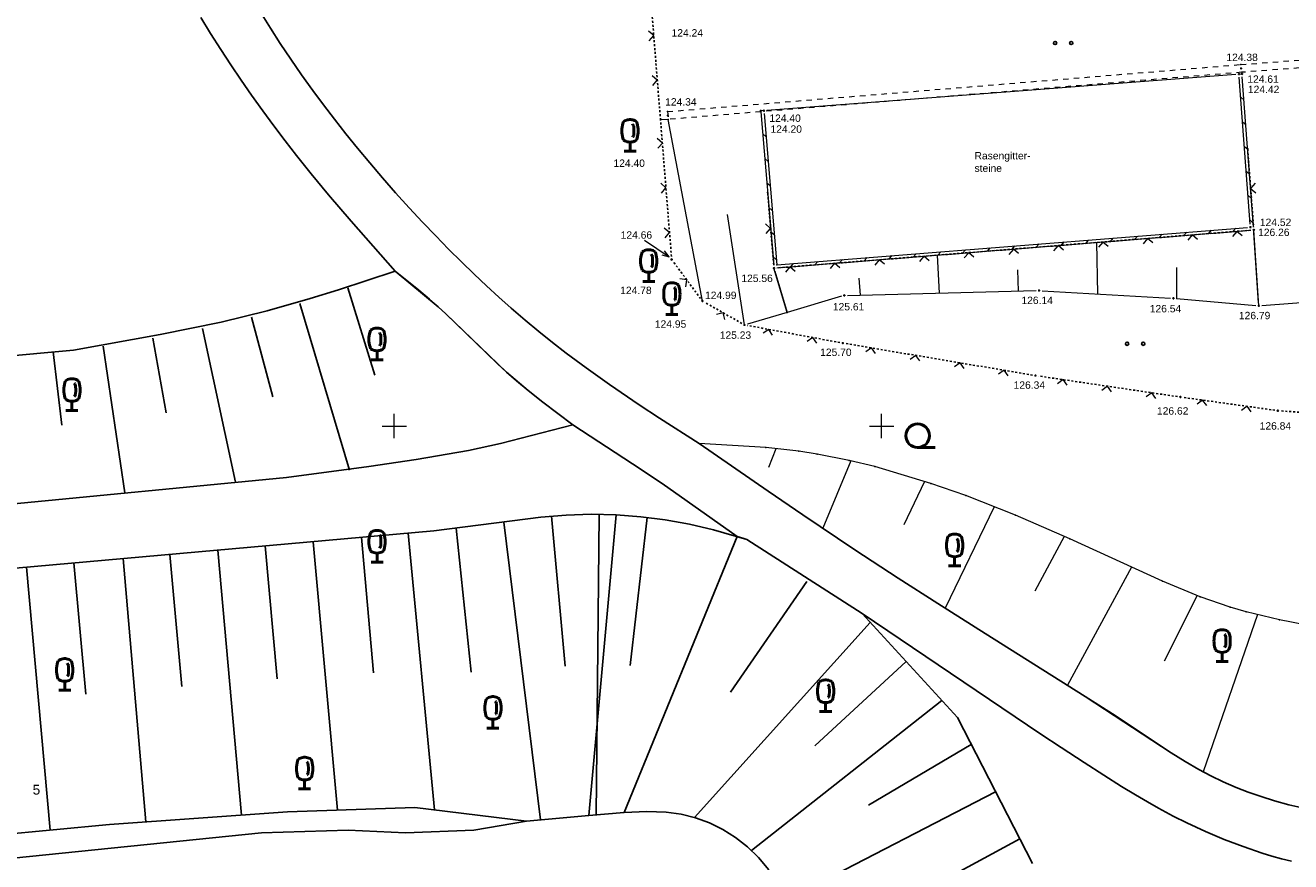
# Model space of a CAD drawing. Header units: metres. Extents: x 32377355 to 32378041, y 5707167 to 5708004.
# Tile 9 of 80: x 32377606 to 32377671, y 5707228 to 5707271. Entities that reach past the tile are written whole.
import ezdxf

# ---------------------------------------------------------------- set-up
doc = ezdxf.new("R2010")
doc.units = ezdxf.units.M
doc.header["$LTSCALE"] = 0.25
for name, pattern in [('LF1', [0]), ('LF2', [2.2, 1.1, -1.1]), ('LF33', [9.2, 0.1, 0, 9.1])]:
    doc.linetypes.add(name, pattern=pattern)
doc.layers.get('0').update_dxf_attribs({"color": 1, "linetype": 'CONTINUOUS'})
for name, color, linetype, lineweight in [('Bauwerke_ Einrichtungen_ Verkehr', 40, 'CONTINUOUS', 25), ('Besondere Vegetationsmerkmale', 91, 'CONTINUOUS', 25), ('Ebene 71', 71, 'CONTINUOUS', 0), ('Ebene 9082', 7, 'CONTINUOUS', 18), ('Neues Aufmaß Süd', 122, 'CONTINUOUS', 0), ('Reliefformen', 32, 'CONTINUOUS', 25), ('Text zu Ebene 9082', 66, 'CONTINUOUS', 0)]:
    doc.layers.add(name, color=color, linetype=linetype, lineweight=lineweight)
doc.styles.add('N 6 380 - Arial_ normal_ 6 pt', font='Arial.ttf')
doc.styles.add('Schrift rechtsgenei', font='Arial.ttf')

# ---------------------------------------------------------------- blocks, each defined once
blk = doc.blocks.new('*X21')
at = {"color": 7, "linetype": 'LF1', "lineweight": 18}
for p, q in [((32377644.569968, 5707248.831885), (32377644.196415, 5707247.865072)), ((32377648.411208, 5707248.20487), (32377646.991848, 5707244.75621)), ((32377652.189603, 5707247.150453), (32377651.138482, 5707244.928475)), ((32377655.778887, 5707245.85619), (32377653.25198, 5707240.66146)), ((32377659.355375, 5707244.33831), (32377657.858155, 5707241.521422)), ((32377662.812748, 5707242.763702), (32377659.535315, 5707236.706425)), ((32377666.17909, 5707241.303883), (32377664.487935, 5707237.946123)), ((32377669.280632, 5707240.330163), (32377666.490205, 5707232.264815))]:
    blk.add_line(p, q, dxfattribs=at)
blk = doc.blocks.new('*X28')
at = {"color": 7, "linetype": 'LF1', "lineweight": 18}
for p, q in [((32377668.32572, 5707268.043003), (32377668.480733, 5707268.054913)), ((32377668.415245, 5707266.859), (32377668.582107, 5707266.715607)), ((32377643.96072, 5707266.171002), (32377643.80067, 5707266.158705)), ((32377668.510635, 5707265.597397), (32377668.677607, 5707265.45391)), ((32377644.073375, 5707264.830775), (32377643.89983, 5707264.97741)), ((32377668.606025, 5707264.335797), (32377668.77311, 5707264.192212)), ((32377644.179358, 5707263.569953), (32377644.005655, 5707263.71672)), ((32377668.701415, 5707263.074195), (32377668.868613, 5707262.930515)), ((32377644.285338, 5707262.309132), (32377644.11148, 5707262.45603)), ((32377668.796805, 5707261.812592), (32377668.964113, 5707261.668817)), ((32377644.391318, 5707261.04831), (32377644.217305, 5707261.19534)), ((32377668.892195, 5707260.550993), (32377669.059615, 5707260.40712)), ((32377644.497297, 5707259.787487), (32377644.32313, 5707259.93465)), ((32377660.600012, 5707259.535562), (32377660.452898, 5707259.363013)), ((32377661.861173, 5707259.635797), (32377661.71403, 5707259.463212)), ((32377663.122333, 5707259.736032), (32377662.975163, 5707259.563415)), ((32377664.383492, 5707259.836268), (32377664.236295, 5707259.663618)), ((32377665.644655, 5707259.936502), (32377665.497428, 5707259.76382)), ((32377666.905815, 5707260.036737), (32377666.75856, 5707259.86402)), ((32377668.166975, 5707260.136973), (32377668.019692, 5707259.964223)), ((32377653.033048, 5707258.934152), (32377652.886103, 5707258.761803)), ((32377654.294208, 5707259.034388), (32377654.147235, 5707258.862002)), ((32377655.555367, 5707259.134623), (32377655.408367, 5707258.962205)), ((32377656.81653, 5707259.234857), (32377656.6695, 5707259.062408)), ((32377658.07769, 5707259.335092), (32377657.930633, 5707259.162607)), ((32377659.33885, 5707259.435328), (32377659.191765, 5707259.26281)), ((32377644.603278, 5707258.526667), (32377644.428955, 5707258.67396)), ((32377645.466083, 5707258.332743), (32377645.319308, 5707258.160593)), ((32377646.727242, 5707258.432977), (32377646.58044, 5707258.260792)), ((32377647.988405, 5707258.533212), (32377647.841573, 5707258.360995)), ((32377649.249565, 5707258.633447), (32377649.102705, 5707258.461198)), ((32377650.510725, 5707258.733683), (32377650.363837, 5707258.561397)), ((32377651.771887, 5707258.833917), (32377651.62497, 5707258.6616))]:
    blk.add_line(p, q, dxfattribs=at)
blk = doc.blocks.new('*X30')
at = {"color": 7, "linetype": 'LF1', "lineweight": 18}
for p, q in [((32377669.34272, 5707256.166002), (32377669.08672, 5707260.049003)), ((32377661.079658, 5707256.76971), (32377661.044275, 5707259.409762)), ((32377652.966153, 5707256.817122), (32377652.863837, 5707258.759557)), ((32377645.146777, 5707255.82697), (32377644.47772, 5707258.093003)), ((32377648.919005, 5707256.715832), (32377648.843125, 5707257.57489)), ((32377657.01783, 5707256.918525), (32377656.986182, 5707258.001613)), ((32377665.147408, 5707256.52727), (32377665.138295, 5707258.130858))]:
    blk.add_line(p, q, dxfattribs=at)
blk = doc.blocks.new('*X32')
at = {"color": 7, "linetype": 'LF1', "lineweight": 18}
for p, q in [((32377640.806722, 5707256.408002), (32377639.055073, 5707265.722718)), ((32377642.96572, 5707255.183), (32377642.101405, 5707260.850913))]:
    blk.add_line(p, q, dxfattribs=at)
blk = doc.blocks.new('*X43')
at = {"color": 37, "linetype": 'Continuous', "lineweight": 25, "true_color": 0x805c3b}
for p, q in [((32377642.59522, 5707244.330803), (32377636.79222, 5707230.185902)), ((32377646.16612, 5707242.027902), (32377642.25142, 5707236.341102)), ((32377649.41802, 5707239.923902), (32377640.40642, 5707229.929202)), ((32377651.25482, 5707237.916502), (32377646.57872, 5707233.600103)), ((32377653.08692, 5707235.914402), (32377643.32842, 5707228.227303)), ((32377654.59762, 5707233.658203), (32377649.32532, 5707230.550602)), ((32377655.84032, 5707231.244002), (32377645.10832, 5707225.706903)), ((32377657.08092, 5707228.833902), (32377650.58622, 5707225.309503)), ((32377660.54112, 5707224.723802), (32377642.08902, 5707214.223403))]:
    blk.add_line(p, q, dxfattribs=at)
blk = doc.blocks.new('*X46')
at = {"color": 37, "linetype": 'Continuous', "lineweight": 25, "true_color": 0x805c3b}
for p, q in [((32377622.61932, 5707257.076102), (32377623.99942, 5707252.603403)), ((32377620.16062, 5707256.285802), (32377622.70232, 5707247.739602)), ((32377615.16162, 5707254.990202), (32377616.86782, 5707247.113102)), ((32377617.67662, 5707255.582402), (32377618.77822, 5707251.494002)), ((32377612.62692, 5707254.501903), (32377613.30242, 5707250.667802)), ((32377607.51722, 5707253.799103), (32377607.95972, 5707250.046903)), ((32377610.07892, 5707254.096302), (32377611.18602, 5707246.563803))]:
    blk.add_line(p, q, dxfattribs=at)
blk = doc.blocks.new('*X48')
at = {"color": 37, "linetype": 'Continuous', "lineweight": 25, "true_color": 0x805c3b}
for p, q in [((32377633.06002, 5707245.376602), (32377633.77632, 5707237.677303)), ((32377635.51752, 5707245.462802), (32377635.35372, 5707230.055902)), ((32377637.97062, 5707245.304902), (32377637.10852, 5707237.720802)), ((32377628.18232, 5707244.761703), (32377628.94052, 5707237.374902)), ((32377630.62172, 5707245.075502), (32377632.50932, 5707229.798102)), ((32377620.83712, 5707244.065602), (32377622.08932, 5707230.295803)), ((32377623.31612, 5707244.285002), (32377623.93772, 5707237.334203)), ((32377625.72152, 5707244.497902), (32377627.06982, 5707230.312402)), ((32377613.49832, 5707243.416002), (32377614.10212, 5707236.644503)), ((32377615.94662, 5707243.632702), (32377617.16832, 5707230.043202)), ((32377618.38272, 5707243.848302), (32377619.00102, 5707237.028203)), ((32377606.13492, 5707242.764202), (32377607.34982, 5707229.279002)), ((32377608.57712, 5707242.980402), (32377609.18592, 5707236.246602)), ((32377611.09292, 5707243.203103), (32377612.25682, 5707229.701003))]:
    blk.add_line(p, q, dxfattribs=at)
blk = doc.blocks.new('S112')
at = {"color": 0, "lineweight": -2}
for p, q in [((-0.4, 0.4), (0, 0)), ((0, 0), (0.4, 0.4))]:
    blk.add_line(p, q, dxfattribs=at)
blk = doc.blocks.new('S163')
at = {"lineweight": -2}
blk.add_hatch(color=0, dxfattribs=at).paths.add_polyline_path([(0, 0.031635, -1), (0, -0.031635, -1)], flags=0)
at = {"color": 0, "lineweight": -2}
blk.add_circle((0, 0), 0.031635, dxfattribs=at)
blk = doc.blocks.new('Gras_ Grünanlage_ -fläche_ -land')
at = {"lineweight": -2}
h = blk.add_hatch(color=0, dxfattribs=at)
h.paths.add_polyline_path([(-0.415, 0.085, -1), (-0.415, -0.085, -1)], flags=0)
h.paths.add_polyline_path([(0.415, 0.085, -1), (0.415, -0.085, -1)], flags=0)
at = {"color": 0, "lineweight": -2}
for centre in [(-0.415, 0), (0.415, 0)]:
    blk.add_circle(centre, 0.085, dxfattribs=at)
blk = doc.blocks.new('Baumbestand_ Laubholz', base_point=(0.0007, 0))
at = {"color": 0, "lineweight": -2}
blk.add_line((-0.09557, -0.40303), (0.5, -0.40303), dxfattribs=at)
blk.add_circle((-0.09557, 0), 0.40443, dxfattribs=at)
blk = doc.blocks.new('Laubbaum', base_point=(0, -0.5))
at = {"color": 0, "lineweight": -2}
for p, q in [((-0.223465, 0.378775), (-0.2045, 0.4355)), ((-0.2045, 0.4355), (-0.170865, 0.45636)), ((-0.170865, 0.45636), (-0.13513, 0.47336)), ((-0.13513, 0.47336), (-0.097725, 0.4863)), ((-0.097725, 0.4863), (-0.05912, 0.495015)), ((-0.05912, 0.495015), (-0.01979, 0.4994)), ((-0.01979, 0.4994), (0.01979, 0.4994)), ((0.01979, 0.4994), (0.05912, 0.495015)), ((0.05912, 0.495015), (0.097725, 0.4863)), ((0.097725, 0.4863), (0.13513, 0.47336)), ((0.13513, 0.47336), (0.170865, 0.45636)), ((0.170865, 0.45636), (0.2045, 0.4355)), ((0.2045, 0.4355), (0.223465, 0.378775)), ((-0.25755, 0.14275), (-0.255405, 0.20252)), ((-0.255405, 0.08298), (-0.25755, 0.14275)), ((-0.255405, 0.20252), (-0.248985, 0.261985)), ((-0.248985, 0.023515), (-0.255405, 0.08298)), ((-0.248985, 0.261985), (-0.23832, 0.32084)), ((-0.23832, -0.03534), (-0.248985, 0.023515)), ((-0.23832, 0.32084), (-0.223465, 0.378775)), ((0.072, 0.3585), (0.09129, 0.335215)), ((0.09129, 0.335215), (0.105485, 0.308515)), ((0.114, 0), (0.104515, -0.021505)), ((0.105485, 0.308515), (0.114, 0.2795)), ((0.114, 0.2795), (0.118245, 0.13975)), ((0.118245, 0.13975), (0.114, 0)), ((0.223465, 0.378775), (0.23832, 0.32084)), ((0.23832, 0.32084), (0.248985, 0.261985)), ((0.248985, 0.023515), (0.23832, -0.03534)), ((0.248985, 0.261985), (0.255405, 0.20252)), ((0.255405, 0.08298), (0.248985, 0.023515)), ((0.255405, 0.20252), (0.25755, 0.14275)), ((0.25755, 0.14275), (0.255405, 0.08298)), ((-0.223465, -0.093275), (-0.23832, -0.03534)), ((-0.2045, -0.15), (-0.223465, -0.093275)), ((-0.17082, -0.170725), (-0.2045, -0.15)), ((-0.135065, -0.187615), (-0.17082, -0.170725)), ((-0.097665, -0.200465), (-0.135065, -0.187615)), ((-0.05908, -0.20912), (-0.097665, -0.200465)), ((-0.019775, -0.213475), (-0.05908, -0.20912)), ((0.019775, -0.213475), (-0.019775, -0.213475)), ((0, -0.2205), (0, -0.5)), ((0.05908, -0.20912), (0.019775, -0.213475)), ((0.097665, -0.200465), (0.05908, -0.20912)), ((0.09082, -0.04061), (0.0735, -0.0565)), ((0.104515, -0.021505), (0.09082, -0.04061)), ((0.135065, -0.187615), (0.097665, -0.200465)), ((0.17082, -0.170725), (0.135065, -0.187615)), ((0.2045, -0.15), (0.17082, -0.170725)), ((0.223465, -0.093275), (0.2045, -0.15)), ((0.23832, -0.03534), (0.223465, -0.093275)), ((0.1905, -0.5), (-0.1905, -0.5))]:
    blk.add_line(p, q, dxfattribs=at)

msp = doc.modelspace()

# ---------------------------------------------------------------- linework, layer by layer
at = {"layer": 'Bauwerke_ Einrichtungen_ Verkehr', "color": 37, "linetype": 'Continuous', "lineweight": 25, "true_color": 0x805c3b}
for p, q in [((32377618.64872, 5707270.398002), (32377618.13572, 5707271.225003)), ((32377615.07472, 5707270.948002), (32377615.58572, 5707270.122003)), ((32377615.58572, 5707270.122003), (32377616.10172, 5707269.310003)), ((32377619.15972, 5707269.605003), (32377618.64872, 5707270.398002)), ((32377616.10172, 5707269.310003), (32377616.62472, 5707268.512002)), ((32377619.69272, 5707268.807002), (32377619.15972, 5707269.605003)), ((32377620.24872, 5707268.004002), (32377619.69272, 5707268.807002)), ((32377616.62472, 5707268.512002), (32377617.15372, 5707267.727002)), ((32377620.82772, 5707267.197003), (32377620.24872, 5707268.004002)), ((32377617.15372, 5707267.727002), (32377617.68872, 5707266.956002)), ((32377617.68872, 5707266.956002), (32377618.25472, 5707266.162003)), ((32377621.36872, 5707266.465002), (32377620.82772, 5707267.197003)), ((32377618.25472, 5707266.162003), (32377618.82672, 5707265.383003)), ((32377621.93072, 5707265.729002), (32377621.36872, 5707266.465002)), ((32377618.82672, 5707265.383003), (32377619.40472, 5707264.618002)), ((32377622.51272, 5707264.987002), (32377621.93072, 5707265.729002)), ((32377623.11772, 5707264.240002), (32377622.51272, 5707264.987002)), ((32377619.40472, 5707264.618002), (32377619.98772, 5707263.869002)), ((32377623.74472, 5707263.486003), (32377623.11772, 5707264.240002)), ((32377619.98772, 5707263.869002), (32377620.74772, 5707262.923003)), ((32377624.39572, 5707262.726002), (32377623.74472, 5707263.486003)), ((32377620.74772, 5707262.923003), (32377621.63072, 5707261.859002)), ((32377625.07072, 5707261.959002), (32377624.39572, 5707262.726002)), ((32377621.63072, 5707261.859002), (32377622.78772, 5707260.508003)), ((32377625.77172, 5707261.184003), (32377625.07072, 5707261.959002)), ((32377626.45472, 5707260.448002), (32377625.77172, 5707261.184003)), ((32377622.78772, 5707260.508003), (32377625.04972, 5707257.945002)), ((32377627.12872, 5707259.742003), (32377626.45472, 5707260.448002)), ((32377627.79272, 5707259.065003), (32377627.12872, 5707259.742003)), ((32377628.44772, 5707258.413003), (32377627.79272, 5707259.065003)), ((32377629.09572, 5707257.787003), (32377628.44772, 5707258.413003)), ((32377625.04972, 5707257.945002), (32377626.25972, 5707256.959002)), ((32377629.73672, 5707257.185003), (32377629.09572, 5707257.787003)), ((32377626.25972, 5707256.959002), (32377626.80372, 5707256.501002)), ((32377630.37172, 5707256.605003), (32377629.73672, 5707257.185003)), ((32377626.80372, 5707256.501002), (32377627.26172, 5707256.104002)), ((32377631.00072, 5707256.046002), (32377630.37172, 5707256.605003)), ((32377627.26172, 5707256.104002), (32377627.65372, 5707255.751002)), ((32377627.65372, 5707255.751002), (32377629.71872, 5707253.742003)), ((32377631.71272, 5707255.433002), (32377631.00072, 5707256.046002)), ((32377632.41972, 5707254.845002), (32377631.71272, 5707255.433002)), ((32377633.11972, 5707254.281003), (32377632.41972, 5707254.845002)), ((32377629.71872, 5707253.742003), (32377630.31572, 5707253.168003)), ((32377633.81572, 5707253.740002), (32377633.11972, 5707254.281003)), ((32377634.84272, 5707252.975003), (32377633.81572, 5707253.740002)), ((32377630.31572, 5707253.168003), (32377630.76272, 5707252.756002)), ((32377630.76272, 5707252.756002), (32377631.26972, 5707252.313002)), ((32377636.03572, 5707252.127002), (32377634.84272, 5707252.975003)), ((32377631.26972, 5707252.313002), (32377631.86272, 5707251.821003)), ((32377631.86272, 5707251.821003), (32377632.61972, 5707251.222002)), ((32377637.56672, 5707251.088003), (32377636.03572, 5707252.127002)), ((32377632.61972, 5707251.222002), (32377634.16372, 5707250.059003)), ((32377638.59872, 5707250.408002), (32377637.56672, 5707251.088003)), ((32377634.16372, 5707250.059003), (32377637.22272, 5707248.062002)), ((32377640.63372, 5707249.094003), (32377638.59872, 5707250.408002)), ((32377644.17472, 5707246.656003), (32377640.63372, 5707249.094003)), ((32377637.22272, 5707248.062002), (32377638.73872, 5707247.043003)), ((32377638.73872, 5707247.043003), (32377640.03072, 5707246.149002)), ((32377645.95172, 5707245.446003), (32377644.17472, 5707246.656003)), ((32377640.03072, 5707246.149002), (32377642.59572, 5707244.332003)), ((32377648.63072, 5707243.651003), (32377645.95172, 5707245.446003)), ((32377642.59572, 5707244.332003), (32377642.76172, 5707244.279002)), ((32377642.76172, 5707244.279002), (32377642.92772, 5707244.225003)), ((32377642.92772, 5707244.225003), (32377643.09372, 5707244.170002)), ((32377643.09372, 5707244.170002), (32377648.99372, 5707240.389003)), ((32377650.84572, 5707242.202003), (32377648.63072, 5707243.651003)), ((32377652.88572, 5707240.892002), (32377650.84572, 5707242.202003)), ((32377655.31172, 5707239.360003), (32377652.88572, 5707240.892002)), ((32377648.99372, 5707240.389003), (32377654.85272, 5707236.442002)), ((32377660.44472, 5707236.134003), (32377655.31172, 5707239.360003)), ((32377654.85272, 5707236.442002), (32377658.16472, 5707234.202003)), ((32377661.83372, 5707235.237002), (32377660.44472, 5707236.134003)), ((32377662.99572, 5707234.470002), (32377661.83372, 5707235.237002)), ((32377658.16472, 5707234.202003), (32377659.19872, 5707233.514003)), ((32377663.45872, 5707234.159002), (32377662.99572, 5707234.470002)), ((32377664.85472, 5707233.236003), (32377663.45872, 5707234.159002)), ((32377659.19872, 5707233.514003), (32377660.38172, 5707232.740002)), ((32377665.56172, 5707232.795002), (32377664.85472, 5707233.236003)), ((32377660.38172, 5707232.740002), (32377661.39972, 5707232.087002)), ((32377666.26972, 5707232.382002), (32377665.56172, 5707232.795002)), ((32377666.88872, 5707232.053002), (32377666.26972, 5707232.382002)), ((32377661.39972, 5707232.087002), (32377662.30572, 5707231.520003)), ((32377667.51272, 5707231.753003), (32377666.88872, 5707232.053002)), ((32377668.17472, 5707231.467002), (32377667.51272, 5707231.753003)), ((32377662.30572, 5707231.520003), (32377663.02172, 5707231.086002)), ((32377663.02172, 5707231.086002), (32377663.64272, 5707230.722002)), ((32377668.79972, 5707231.225003), (32377668.17472, 5707231.467002)), ((32377669.45972, 5707230.995002), (32377668.79972, 5707231.225003)), ((32377670.15472, 5707230.779002), (32377669.45972, 5707230.995002)), ((32377663.64272, 5707230.722002), (32377664.20472, 5707230.404002)), ((32377664.20472, 5707230.404002), (32377664.95872, 5707229.997003)), ((32377670.88772, 5707230.579002), (32377670.15472, 5707230.779002)), ((32377671.80272, 5707230.364002), (32377670.88772, 5707230.579002)), ((32377664.95872, 5707229.997003), (32377665.65472, 5707229.645003)), ((32377665.65472, 5707229.645003), (32377666.60672, 5707229.201003)), ((32377666.60672, 5707229.201003), (32377667.56972, 5707228.794002)), ((32377667.56972, 5707228.794002), (32377668.54172, 5707228.427002)), ((32377668.54172, 5707228.427002), (32377669.51572, 5707228.100003)), ((32377669.51572, 5707228.100003), (32377670.01572, 5707227.948002)), ((32377670.01572, 5707227.948002), (32377670.51472, 5707227.806002)), ((32377670.51472, 5707227.806002), (32377671.01372, 5707227.676002))]:
    msp.add_line(p, q, dxfattribs=at)
at = {"layer": 'Ebene 71', "color": 7, "linetype": 'Continuous', "lineweight": 9}
for p, q in [((32377624.99972, 5707249.372003), (32377624.99972, 5707250.622003)), ((32377649.99972, 5707249.372003), (32377649.99972, 5707250.622003)), ((32377624.37472, 5707249.997003), (32377625.62472, 5707249.997003)), ((32377649.37472, 5707249.997003), (32377650.62472, 5707249.997003))]:
    msp.add_line(p, q, dxfattribs=at)
at = {"layer": 'Neues Aufmaß Süd', "color": 7, "linetype": 'LF33', "lineweight": 25}
for p, q in [((32377638.658175, 5707265.69015), (32377629.179993, 5707383.93293)), ((32377639.21945, 5707258.688072), (32377638.658175, 5707265.69015)), ((32377668.772138, 5707264.205078), (32377669.07513, 5707260.202125)), ((32377644.464875, 5707258.246025), (32377644.152335, 5707261.969313)), ((32377668.933642, 5707260.036835, 126.261), (32377644.6308, 5707258.10517, 125.567)), ((32377640.715337, 5707256.531412, 124.969), (32377639.323105, 5707258.41159, 124.676)), ((32377642.83216, 5707255.258782, 125.219), (32377640.940283, 5707256.33222, 125.003)), ((32377647.855718, 5707254.27892, 125.681), (32377643.116725, 5707255.155082, 125.248)), ((32377657.741298, 5707252.609535, 126.331), (32377648.158145, 5707254.225468, 125.705)), ((32377665.171815, 5707251.506487, 126.61), (32377658.044628, 5707252.561515, 126.347)), ((32377670.167635, 5707250.80725, 126.829), (32377665.475807, 5707251.462752, 126.623)), ((32377680.178573, 5707250.06126, 127.208), (32377670.47287, 5707250.774742, 126.842))]:
    msp.add_line(p, q, dxfattribs=at)
at = {"layer": 'Neues Aufmaß Süd', "color": 7, "linetype": 'LF2', "lineweight": 18}
for p, q in [((32377668.420045, 5707268.533345), (32377697.703338, 5707270.736365)), ((32377697.734105, 5707270.337637), (32377668.4746, 5707268.136405)), ((32377639.02237, 5707266.121287), (32377668.420045, 5707268.533345)), ((32377668.4746, 5707268.136405), (32377643.804555, 5707266.112405)), ((32377639.02237, 5707266.121287), (32377639.055073, 5707265.722715)), ((32377643.804555, 5707266.112405), (32377639.055073, 5707265.722715))]:
    msp.add_line(p, q, dxfattribs=at)
at = {"layer": 'Neues Aufmaß Süd', "color": 7, "linetype": 'LF1', "lineweight": 18}
for p, q in [((32377668.17261, 5707268.031237, 124.423), (32377644.113832, 5707266.182765, 124.2)), ((32377668.907403, 5707260.349865, 124.514), (32377668.3373, 5707267.889878, 124.426)), ((32377669.07513, 5707260.202125, 126.233), (32377668.492323, 5707267.901787, 124.64)), ((32377643.804555, 5707266.112405), (32377644.464875, 5707258.246025)), ((32377643.973585, 5707266.01798), (32377644.625197, 5707258.26591)), ((32377639.055073, 5707265.722715), (32377638.658175, 5707265.69015)), ((32377644.625197, 5707258.26591), (32377668.7659, 5707260.184573)), ((32377644.6308, 5707258.10517, 125.567), (32377668.933642, 5707260.036835, 126.261)), ((32377669.33262, 5707256.319233, 126.77), (32377669.096823, 5707259.895772, 126.286)), ((32377644.521205, 5707257.945725), (32377645.146777, 5707255.82697)), ((32377648.240235, 5707256.698845, 125.619), (32377657.922208, 5707256.94116, 126.137)), ((32377658.229022, 5707256.936055, 126.154), (32377664.81142, 5707256.551947, 126.529)), ((32377669.495865, 5707256.17732, 126.794), (32377680.892577, 5707257.019682, 127.001)), ((32377647.939445, 5707256.651518), (32377645.146777, 5707255.82697)), ((32377665.117718, 5707256.529827, 126.547), (32377669.189725, 5707256.179178, 126.782)), ((32377645.146777, 5707255.82697), (32377643.112998, 5707255.226485)), ((32377640.63372, 5707249.094003), (32377644.17472, 5707246.656003)), ((32377644.06072, 5707248.888002), (32377640.63372, 5707249.094003)), ((32377645.75772, 5707248.701003), (32377644.06072, 5707248.888002)), ((32377646.68872, 5707248.557002), (32377645.75772, 5707248.701003)), ((32377648.33372, 5707248.223002), (32377646.68872, 5707248.557002)), ((32377649.64572, 5707247.916002), (32377648.33372, 5707248.223002)), ((32377652.52672, 5707247.049003), (32377649.64572, 5707247.916002)), ((32377644.17472, 5707246.656003), (32377648.63072, 5707243.651003)), ((32377654.31172, 5707246.432002), (32377652.52672, 5707247.049003)), ((32377656.85972, 5707245.432002), (32377654.31172, 5707246.432002)), ((32377659.65272, 5707244.208003), (32377656.85972, 5707245.432002)), ((32377664.40272, 5707242.037003), (32377659.65272, 5707244.208003)), ((32377648.63072, 5707243.651003), (32377652.88572, 5707240.892002)), ((32377666.33872, 5707241.238002), (32377664.40272, 5707242.037003)), ((32377652.88572, 5707240.892002), (32377660.44472, 5707236.134003)), ((32377667.88072, 5707240.705002), (32377666.33872, 5707241.238002)), ((32377668.69672, 5707240.470002), (32377667.88072, 5707240.705002)), ((32377670.40872, 5707240.060003), (32377668.69672, 5707240.470002)), ((32377675.73272, 5707239.032003), (32377670.40872, 5707240.060003)), ((32377660.44472, 5707236.134003), (32377664.85472, 5707233.236003)), ((32377664.85472, 5707233.236003), (32377666.26972, 5707232.382002)), ((32377666.26972, 5707232.382002), (32377666.88872, 5707232.053002)), ((32377666.88872, 5707232.053002), (32377667.51272, 5707231.753003)), ((32377667.51272, 5707231.753003), (32377668.17472, 5707231.467002)), ((32377668.17472, 5707231.467002), (32377669.45972, 5707230.995002)), ((32377669.45972, 5707230.995002), (32377670.88772, 5707230.579002)), ((32377670.88772, 5707230.579002), (32377671.80272, 5707230.364002))]:
    msp.add_line(p, q, dxfattribs=at)
at = {"layer": 'Neues Aufmaß Süd', "color": 7, "lineweight": 18}
for p in [(32377668.420045, 5707268.533345), (32377668.4746, 5707268.136405), (32377639.02237, 5707266.121287), (32377643.804555, 5707266.112405), (32377638.658175, 5707265.69015), (32377639.055073, 5707265.722715), (32377668.772138, 5707264.205078), (32377644.152335, 5707261.969313), (32377644.625197, 5707258.26591), (32377645.146777, 5707255.82697), (32377640.63372, 5707249.094003), (32377644.06072, 5707248.888002), (32377645.75772, 5707248.701003), (32377646.68872, 5707248.557002), (32377648.33372, 5707248.223002), (32377649.64572, 5707247.916002), (32377644.17472, 5707246.656003), (32377644.17472, 5707246.656003), (32377652.52672, 5707247.049003), (32377654.31172, 5707246.432002), (32377656.85972, 5707245.432002), (32377659.65272, 5707244.208003), (32377648.63072, 5707243.651003), (32377648.63072, 5707243.651003), (32377664.40272, 5707242.037003), (32377652.88572, 5707240.892002), (32377652.88572, 5707240.892002), (32377666.33872, 5707241.238002), (32377667.88072, 5707240.705002), (32377668.69672, 5707240.470002), (32377670.40872, 5707240.060003), (32377660.44472, 5707236.134003), (32377660.44472, 5707236.134003), (32377664.85472, 5707233.236003), (32377664.85472, 5707233.236003), (32377666.26972, 5707232.382002), (32377666.26972, 5707232.382002), (32377666.88872, 5707232.053002), (32377666.88872, 5707232.053002), (32377667.51272, 5707231.753003), (32377667.51272, 5707231.753003), (32377668.17472, 5707231.467002), (32377668.17472, 5707231.467002), (32377669.45972, 5707230.995002), (32377669.45972, 5707230.995002), (32377670.88772, 5707230.579002), (32377670.88772, 5707230.579002)]:
    msp.add_point(p, dxfattribs=at)
at = {"layer": 'Reliefformen', "color": 37, "linetype": 'Continuous', "lineweight": 25, "true_color": 0x805c3b}
for p, q in [((32377625.04972, 5707257.945002), (32377622.14472, 5707256.989002)), ((32377627.26172, 5707256.104002), (32377625.04972, 5707257.945002)), ((32377625.04972, 5707257.945002), (32377627.26172, 5707256.104002)), ((32377622.14472, 5707256.989002), (32377620.68872, 5707256.535002)), ((32377620.68872, 5707256.535002), (32377618.48972, 5707255.906003)), ((32377618.48972, 5707255.906003), (32377616.12172, 5707255.326003)), ((32377627.65372, 5707255.751002), (32377627.26172, 5707256.104002)), ((32377627.26172, 5707256.104002), (32377627.65372, 5707255.751002)), ((32377630.76272, 5707252.756002), (32377627.65372, 5707255.751002)), ((32377627.65372, 5707255.751002), (32377630.76272, 5707252.756002)), ((32377616.12172, 5707255.326003), (32377612.99872, 5707254.683002)), ((32377612.99872, 5707254.683002), (32377608.55072, 5707253.895003)), ((32377608.55072, 5707253.895003), (32377589.71072, 5707252.159002)), ((32377631.86272, 5707251.821003), (32377630.76272, 5707252.756002)), ((32377630.76272, 5707252.756002), (32377631.86272, 5707251.821003)), ((32377632.61972, 5707251.222002), (32377631.86272, 5707251.821003)), ((32377631.86272, 5707251.821003), (32377632.61972, 5707251.222002)), ((32377634.16372, 5707250.059003), (32377632.61972, 5707251.222002)), ((32377632.61972, 5707251.222002), (32377634.16372, 5707250.059003)), ((32377630.44772, 5707249.097002), (32377634.16372, 5707250.059003)), ((32377634.16372, 5707250.059003), (32377630.44772, 5707249.097002)), ((32377626.12272, 5707248.272002), (32377628.80872, 5707248.743002)), ((32377628.80872, 5707248.743002), (32377626.12272, 5707248.272002)), ((32377628.80872, 5707248.743002), (32377630.44772, 5707249.097002)), ((32377630.44772, 5707249.097002), (32377628.80872, 5707248.743002)), ((32377619.47272, 5707247.366003), (32377623.69572, 5707247.920002)), ((32377623.69572, 5707247.920002), (32377619.47272, 5707247.366003)), ((32377623.69572, 5707247.920002), (32377626.12272, 5707248.272002)), ((32377626.12272, 5707248.272002), (32377623.69572, 5707247.920002)), ((32377552.59672, 5707240.900003), (32377619.47272, 5707247.366003)), ((32377619.47272, 5707247.366003), (32377552.59672, 5707240.900003)), ((32377632.52672, 5707245.328002), (32377627.03472, 5707244.615002)), ((32377633.81172, 5707245.433002), (32377632.52672, 5707245.328002)), ((32377635.09972, 5707245.471002), (32377633.81172, 5707245.433002)), ((32377636.38772, 5707245.441003), (32377634.98672, 5707230.023002)), ((32377634.98672, 5707230.023002), (32377636.38772, 5707245.441003)), ((32377636.38772, 5707245.441003), (32377635.09972, 5707245.471002)), ((32377637.64872, 5707245.347002), (32377636.38772, 5707245.441003)), ((32377638.90372, 5707245.188002), (32377637.64872, 5707245.347002)), ((32377627.03472, 5707244.615002), (32377522.95472, 5707235.403002)), ((32377640.14772, 5707244.966002), (32377638.90372, 5707245.188002)), ((32377641.37972, 5707244.680003), (32377640.14772, 5707244.966002)), ((32377643.09372, 5707244.170002), (32377641.37972, 5707244.680003)), ((32377648.99372, 5707240.389003), (32377643.09372, 5707244.170002)), ((32377653.88572, 5707235.043003), (32377648.99372, 5707240.389003)), ((32377657.73172, 5707227.565003), (32377653.88572, 5707235.043003)), ((32377619.52672, 5707230.205002), (32377626.06172, 5707230.437002)), ((32377619.52672, 5707230.205002), (32377626.06172, 5707230.437002)), ((32377626.06172, 5707230.437002), (32377631.77772, 5707229.732002)), ((32377626.06172, 5707230.437002), (32377631.77772, 5707229.732002)), ((32377610.39272, 5707229.570002), (32377619.52672, 5707230.205002)), ((32377610.39272, 5707229.570002), (32377619.52672, 5707230.205002)), ((32377629.08572, 5707229.274002), (32377631.77772, 5707229.732002)), ((32377631.77772, 5707229.732002), (32377634.98672, 5707230.023002)), ((32377631.77772, 5707229.732002), (32377634.98672, 5707230.023002)), ((32377634.98672, 5707230.023002), (32377636.79272, 5707230.186002)), ((32377636.79272, 5707230.186002), (32377634.98672, 5707230.023002)), ((32377636.79272, 5707230.186002), (32377637.95972, 5707230.234002)), ((32377637.95972, 5707230.234002), (32377636.79272, 5707230.186002)), ((32377637.95972, 5707230.234002), (32377638.95272, 5707230.199002)), ((32377638.95272, 5707230.199002), (32377637.95972, 5707230.234002)), ((32377638.95272, 5707230.199002), (32377639.72072, 5707230.093003)), ((32377639.72072, 5707230.093003), (32377638.95272, 5707230.199002)), ((32377639.72072, 5707230.093003), (32377640.45972, 5707229.913003)), ((32377640.45972, 5707229.913003), (32377639.72072, 5707230.093003)), ((32377640.45972, 5707229.913003), (32377641.17072, 5707229.654002)), ((32377641.17072, 5707229.654002), (32377640.45972, 5707229.913003)), ((32377598.55672, 5707227.137002), (32377618.20072, 5707229.141002)), ((32377602.64172, 5707228.829002), (32377610.39272, 5707229.570002)), ((32377602.64172, 5707228.829002), (32377610.39272, 5707229.570002)), ((32377618.20072, 5707229.141002), (32377622.63972, 5707229.278002)), ((32377622.63972, 5707229.278002), (32377625.57172, 5707229.138002)), ((32377625.57172, 5707229.138002), (32377629.08572, 5707229.274002)), ((32377641.17072, 5707229.654002), (32377641.85272, 5707229.315003)), ((32377641.85272, 5707229.315003), (32377641.17072, 5707229.654002)), ((32377641.85272, 5707229.315003), (32377642.50072, 5707228.904002)), ((32377642.50072, 5707228.904002), (32377641.85272, 5707229.315003)), ((32377642.50072, 5707228.904002), (32377643.11972, 5707228.417003)), ((32377643.11972, 5707228.417003), (32377642.50072, 5707228.904002)), ((32377643.11972, 5707228.417003), (32377643.68472, 5707227.871002)), ((32377643.68472, 5707227.871002), (32377643.11972, 5707228.417003)), ((32377643.68472, 5707227.871002), (32377644.21772, 5707227.232002)), ((32377644.21772, 5707227.232002), (32377643.68472, 5707227.871002))]:
    msp.add_line(p, q, dxfattribs=at)
at = {"layer": 'Text zu Ebene 9082', "color": 7, "linetype": 'Continuous', "lineweight": 18}
for points in [[(32377637.83246, 5707259.52249), (32377639.11065, 5707258.673623)], [(32377638.72911, 5707258.776955), (32377639.11065, 5707258.673623), (32377638.867417, 5707258.985213)]]:
    msp.add_lwpolyline(points, dxfattribs=at)

# ---------------------------------------------------------------- block references
at = {"layer": 'Besondere Vegetationsmerkmale', "color": 116, "lineweight": 50, "true_color": 0x008230, "xscale": 1.625, "yscale": 1.625, "zscale": 1.625}
for p in [(32377624.12272, 5707253.391002), (32377608.47272, 5707250.798003), (32377624.12272, 5707243.019002), (32377653.74372, 5707242.829002), (32377667.46172, 5707237.926002), (32377608.10272, 5707236.444002), (32377647.12872, 5707235.354002), (32377630.06272, 5707234.495002), (32377620.40572, 5707231.386002)]:
    msp.add_blockref('Laubbaum', p, dxfattribs=at)
at = {"layer": 'Ebene 9082', "color": 116, "lineweight": 25, "true_color": 0x008230}
for p in [(32377659.306977, 5707269.637975), (32377662.999187, 5707254.215665)]:
    msp.add_blockref('Gras_ Grünanlage_ -fläche_ -land', p, dxfattribs=at)
at = {"layer": 'Ebene 9082', "color": 116, "lineweight": 50, "true_color": 0x008230}
for name, p, xscale, yscale, zscale in [('Laubbaum', (32377637.09772, 5707264.090002, 124.403), 1.625, 1.625, 1.625), ('Laubbaum', (32377638.05572, 5707257.415002, 124.778), 1.625, 1.625, 1.625), ('Laubbaum', (32377639.24172, 5707255.722002, 124.948), 1.625, 1.625, 1.625), ('Baumbestand_ Laubholz', (32377651.990242, 5707249.500555), 1.5, 1.5, 1.5)]:
    msp.add_blockref(name, p, dxfattribs=dict(at, xscale=xscale, yscale=yscale, zscale=zscale))
at = {"layer": 'Neues Aufmaß Süd', "color": 7, "lineweight": 18}
for name in ['*X21', '*X28', '*X32', '*X30']:
    msp.add_blockref(name, (0, 0), dxfattribs=at)
at = {"layer": 'Neues Aufmaß Süd', "color": 7, "lineweight": 18, "xscale": 0.625, "yscale": 0.625, "zscale": 0.625}
for p, rotation in [((32377638.310848, 5707270.023152), 94.58300000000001), ((32377638.494623, 5707267.730507), 94.58300000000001), ((32377638.75304, 5707264.506677), 94.58300000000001), ((32377638.936815, 5707262.214033), 94.58300000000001), ((32377668.92552, 5707262.178672), 274.329), ((32377639.12059, 5707259.921385), 94.58300000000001), ((32377644.306515, 5707260.13258), 94.799), ((32377663.635607, 5707259.61573, 126.11), 184.545), ((32377665.928375, 5707259.797968, 126.175), 184.545), ((32377668.221145, 5707259.980202, 126.24), 184.545), ((32377654.46453, 5707258.886785, 125.848), 184.545), ((32377656.7573, 5707259.06902, 125.913), 184.545), ((32377659.05007, 5707259.251257, 125.979), 184.545), ((32377661.342838, 5707259.433492, 126.044), 184.545), ((32377647.586222, 5707258.340075, 125.652), 184.545), ((32377649.878993, 5707258.522312, 125.717), 184.545), ((32377652.171762, 5707258.704548, 125.782), 184.545), ((32377640.004345, 5707257.491592, 124.819), 126.52), ((32377645.293455, 5707258.157837, 125.586), 184.545), ((32377641.864478, 5707255.80784, 125.109), 150.43), ((32377644.207173, 5707254.953478, 125.348), 169.526), ((32377646.468843, 5707254.53533, 125.554), 169.526), ((32377649.48287, 5707254.00209, 125.791), 170.429), ((32377651.750852, 5707253.619657, 125.94), 170.429), ((32377654.018835, 5707253.237225, 126.088), 170.429), ((32377656.286818, 5707252.854792, 126.236), 170.429), ((32377659.308283, 5707252.374457, 126.393), 171.58), ((32377661.58349, 5707252.037662, 126.478), 171.58), ((32377663.858698, 5707251.700868, 126.562), 171.58), ((32377666.46047, 5707251.325185, 126.666), 172.047), ((32377668.738348, 5707251.006938, 126.766), 172.047)]:
    msp.add_blockref('S112', p, dxfattribs=dict(at, rotation=rotation))
at = {"layer": 'Neues Aufmaß Süd', "color": 7, "lineweight": 25, "xscale": 0.88, "yscale": 0.88, "zscale": 0.88}
for p in [(32377668.32572, 5707268.043003, 124.424), (32377668.43572, 5707268.334002, 124.378), (32377668.480733, 5707268.054913, 124.608), (32377643.80067, 5707266.158705, 124.399), (32377643.96072, 5707266.171002, 124.199), (32377639.03872, 5707265.922002, 124.338), (32377668.91898, 5707260.19674, 124.516), (32377669.08672, 5707260.049003, 126.265), (32377639.23172, 5707258.535002, 124.657), (32377644.47772, 5707258.093003, 125.563), (32377658.07572, 5707256.945002, 126.145), (32377640.80672, 5707256.408002, 124.988), (32377648.08672, 5707256.695002, 125.611), (32377664.96472, 5707256.543003, 126.538), (32377669.34272, 5707256.166002, 126.791), (32377642.96572, 5707255.183002, 125.234), (32377648.00672, 5707254.251002, 125.695), (32377657.89272, 5707252.584002, 126.341), (32377665.32372, 5707251.484002, 126.616), (32377670.31972, 5707250.786002, 126.836)]:
    msp.add_blockref('S163', p, dxfattribs=at)
at = {"layer": 'Reliefformen', "color": 37, "lineweight": 25, "true_color": 0x805c3b}
for name in ['*X46', '*X48', '*X43']:
    msp.add_blockref(name, (0, 0), dxfattribs=at)

# ---------------------------------------------------------------- texts
at = {"layer": 'Reliefformen', "color": 7, "lineweight": 18, "insert": (32377606.45722, 5707231.092002), "char_height": 0.5, "attachment_point": 7, "line_spacing_factor": 0.69, "style": 'N 6 380 - Arial_ normal_ 6 pt'}
msp.add_mtext('5', dxfattribs=at)
at = {"layer": 'Text zu Ebene 9082', "color": 7, "lineweight": 18, "char_height": 0.3775, "attachment_point": 7, "line_spacing_factor": 0.69, "style": 'Schrift rechtsgenei'}
for s, insert in [('124.24', (32377639.225318, 5707269.969577, 124.244)), ('124.38', (32377667.679995, 5707268.710288, 124.378)), ('124.61', (32377668.75363, 5707267.590877, 124.608)), ('124.42', (32377668.78436, 5707267.068423, 124.424)), ('124.34', (32377638.896382, 5707266.425665, 124.338)), ('124.40', (32377644.240825, 5707265.58953, 124.399)), ('124.20', (32377644.29884, 5707265.02966, 124.199)), ('Rasengitter-', (32377654.763825, 5707263.55443)), ('124.40', (32377636.245127, 5707263.28183, 124.403)), ('steine', (32377654.763825, 5707263.02593)), ('126.26', (32377669.306683, 5707259.737085, 126.265)), ('124.52', (32377669.397073, 5707260.250175, 124.516)), ('124.66', (32377636.614445, 5707259.59799, 124.657)), ('125.56', (32377642.80463, 5707257.377292, 125.563)), ('124.78', (32377636.59038, 5707256.760785, 124.778)), ('124.99', (32377640.941205, 5707256.50658, 124.988)), ('125.61', (32377647.498525, 5707255.921783, 125.611)), ('126.14', (32377657.16971, 5707256.248345, 126.145)), ('126.54', (32377663.750455, 5707255.82146, 126.538)), ('126.79', (32377668.322283, 5707255.46978, 126.791)), ('124.95', (32377638.36733, 5707255.03251, 124.948)), ('125.23', (32377641.695595, 5707254.464725, 125.234)), ('125.70', (32377646.845405, 5707253.585633, 125.695)), ('126.34', (32377656.767783, 5707251.902595, 126.341)), ('126.62', (32377664.118632, 5707250.576755, 126.616)), ('126.84', (32377669.386737, 5707249.808492, 126.836))]:
    msp.add_mtext(s, dxfattribs=dict(at, insert=insert))

doc.saveas('drawing.dxf')
